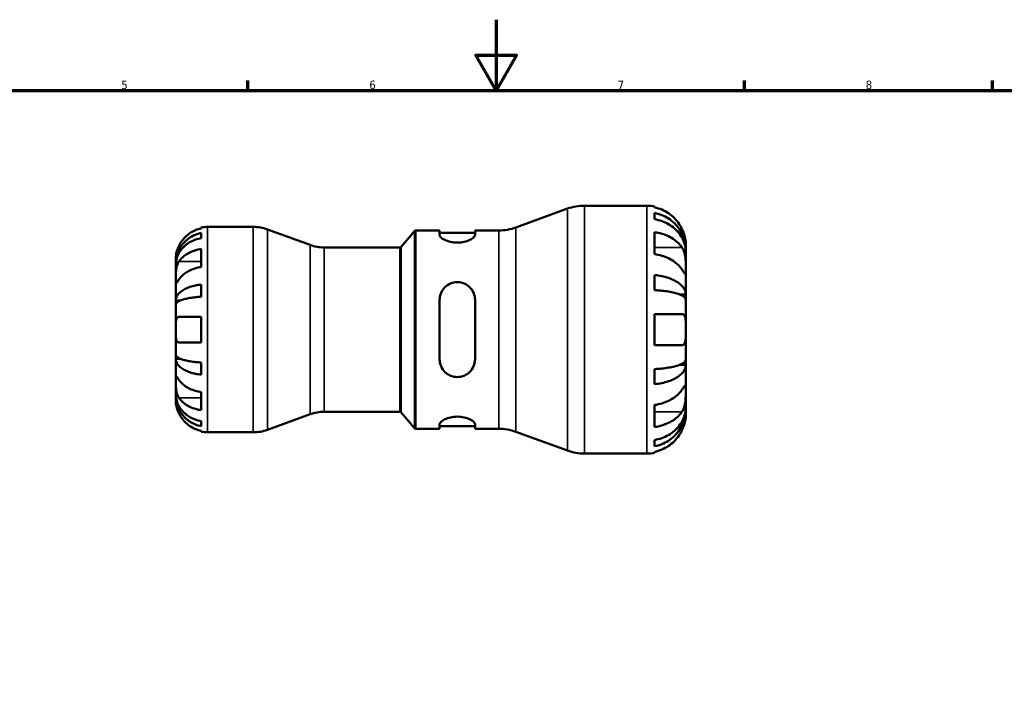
# Model space of a CAD drawing. Header units: millimetres. Extents: x 0 to 903, y -173 to 594.
# Tile 6 of 8: x 286 to 564, y 402 to 594. Entities that reach past the tile are written whole.
import ezdxf

# ---------------------------------------------------------------- set-up
doc = ezdxf.new("R2010")
doc.units = ezdxf.units.MM
for name, color, linetype, lineweight in [('Border (ANSI)', 7, 'Continuous', 70), ('Visible (ANSI)', 7, 'Continuous', 50), ('Visible Narrow (ANSI)', 7, 'Continuous', 35)]:
    doc.layers.add(name, color=color, linetype=linetype, lineweight=lineweight)
doc.styles.add('Note Text (ANSI)', font='tahoma.ttf')

# ---------------------------------------------------------------- blocks, each defined once
blk = doc.blocks.new('Borders Default Border')
at = {"layer": 'Border (ANSI)'}
for p, q in [((350.42, 574), (350.42, 576.8)), ((490.58, 574), (490.58, 576.8)), ((560.67, 574), (560.67, 576.8))]:
    blk.add_line(p, q, dxfattribs=at)
at = {"layer": 'Border (ANSI)', "flags": 128}
for points in [[(420.5, 594), (420.5, 574), (414.73, 584), (426.27, 584), (420.5, 574)], [(20, 20), (20, 574), (821, 574), (821, 20), (20, 20)]]:
    blk.add_lwpolyline(points, dxfattribs=at)
at = {"layer": 'Border (ANSI)', "color": 5, "true_color": 0x0000ff, "char_height": 2.4, "attachment_point": 7, "style": 'Note Text (ANSI)'}
for s, insert in [('5', (314.67, 574.35)), ('6', (384.69, 574.35)), ('7', (454.8, 574.4)), ('8', (524.84, 574.35))]:
    blk.add_mtext(s, dxfattribs=dict(at, insert=insert))

msp = doc.modelspace()

# ---------------------------------------------------------------- linework, layer by layer
at = {"layer": 'Visible (ANSI)'}
for p, q in [((426.04, 535.33), (440.63, 540.64)), ((445.42, 541.48), (463.03, 541.48)), ((465.23, 541.26), (465.23, 540.98)), ((465.23, 539.42), (465.23, 537.66)), ((337.23, 535.07), (337.23, 535.3)), ((337.23, 532.33), (337.23, 533.77)), ((339.03, 535.48), (351.93, 535.48)), ((367.99, 530.38), (355.9, 534.78)), ((393.68, 529.86), (397.41, 534.3)), ((397.79, 534.48), (404.52, 534.48)), ((404.52, 534.48), (404.52, 533.19)), ((404.52, 533.78), (414.52, 533.78)), ((414.52, 534.48), (421.25, 534.48)), ((414.52, 533.19), (414.52, 534.48)), ((465.23, 533.99), (465.23, 527.77)), ((337.23, 524.15), (337.23, 529.25)), ((371.95, 529.68), (393.3, 529.68)), ((474.03, 528.95), (474.01, 528.95)), ((474.03, 528.95), (474.03, 530.48)), ((474.03, 528.34), (474.03, 528.95)), ((474.03, 523.45), (474.03, 528.34)), ((330.03, 525.2), (330.03, 526.48)), ((330.03, 524.71), (330.03, 525.2)), ((330.03, 525.2), (330.05, 525.2)), ((330.03, 520.62), (330.03, 524.71)), ((474.03, 516.4), (474.03, 523.45)), ((330.03, 514.72), (330.03, 520.62)), ((465.23, 521.89), (465.23, 517.63)), ((337.23, 515.76), (337.23, 519.22)), ((330.03, 513.54), (330.03, 514.72)), ((330.03, 514.72), (331.36, 514.72)), ((404.52, 514.88), (404.52, 498.08)), ((414.52, 498.08), (414.52, 514.88)), ((474.03, 516.4), (472.33, 516.4)), ((474.03, 514.92), (474.03, 516.4)), ((474.03, 506.48), (474.03, 514.92)), ((330.03, 506.48), (330.03, 513.54)), ((330.91, 510.08), (337.23, 510.08)), ((337.23, 502.88), (337.23, 510.08)), ((465.23, 510.88), (465.23, 502.08)), ((465.23, 510.88), (472.96, 510.88)), ((330.03, 499.42), (330.03, 506.48)), ((474.03, 498.04), (474.03, 506.48)), ((337.23, 502.88), (330.91, 502.88)), ((472.96, 502.08), (465.23, 502.08)), ((330.03, 498.24), (330.03, 499.42)), ((330.03, 492.34), (330.03, 498.24)), ((330.03, 498.24), (331.36, 498.24)), ((474.03, 496.56), (474.03, 498.04)), ((337.23, 493.75), (337.23, 497.21)), ((465.23, 495.33), (465.23, 491.07)), ((474.03, 496.56), (472.33, 496.56)), ((474.03, 489.51), (474.03, 496.56)), ((330.03, 488.26), (330.03, 492.34)), ((474.03, 484.63), (474.03, 489.51)), ((330.03, 487.77), (330.03, 488.26)), ((330.03, 486.48), (330.03, 487.77)), ((330.03, 487.77), (330.05, 487.77)), ((337.23, 483.72), (337.23, 488.81)), ((465.23, 485.2), (465.23, 478.98)), ((474.03, 484.02), (474.01, 484.02)), ((474.03, 484.02), (474.03, 484.63)), ((474.03, 482.48), (474.03, 484.02)), ((367.99, 482.58), (355.9, 478.18)), ((371.95, 483.28), (393.3, 483.28)), ((393.68, 483.1), (397.41, 478.66)), ((337.23, 479.2), (337.23, 480.63)), ((397.79, 478.48), (404.52, 478.48)), ((404.52, 479.77), (404.52, 478.48)), ((404.52, 479.18), (414.52, 479.18)), ((414.52, 478.48), (414.52, 479.77)), ((414.52, 478.48), (421.25, 478.48)), ((337.23, 477.66), (337.23, 477.89)), ((339.03, 477.48), (351.93, 477.48)), ((426.04, 477.64), (440.63, 472.33)), ((465.23, 475.3), (465.23, 473.54)), ((445.42, 471.48), (463.03, 471.48)), ((465.23, 471.98), (465.23, 471.7))]:
    msp.add_line(p, q, dxfattribs=at)
for centre, radius, start, end in [((445.42, 527.48), 14, 90, 110), ((463.03, 530.48), 11, 78.463, 90), ((339.03, 526.48), 9, 90, 101.537), ((351.93, 523.88), 11.6, 70, 90), ((397.79, 533.98), 0.5, 90, 140), ((421.25, 548.48), 14, 270, 290), ((371.95, 541.28), 11.6, 250, 270), ((393.3, 530.18), 0.5, 270, 320), ((371.95, 471.68), 11.6, 90, 110), ((393.3, 482.78), 0.5, 40, 90), ((351.93, 489.08), 11.6, 270, 290), ((397.79, 478.98), 0.5, 220, 270), ((421.25, 464.48), 14, 70, 90), ((339.03, 486.48), 9, 258.463, 270), ((445.42, 485.48), 14, 250, 270), ((463.03, 482.48), 11, 270, 281.537)]:
    msp.add_arc(centre, radius, start, end, dxfattribs=at)
for points, knots in [([(472.96, 534.88), (472.74, 535.35), (472.47, 535.83), (471.76, 536.91), (471.28, 537.49), (470.32, 538.45), (469.74, 538.93), (468.51, 539.76), (467.86, 540.11), (466.62, 540.62), (465.94, 540.84), (465.23, 540.98)], [5.4153812, 5.4153812, 5.4153812, 5.4153812, 5.5657089, 5.5657089, 5.7709478, 5.7709478, 5.9747379, 5.9747379, 6.1785281, 6.1785281, 6.3757532, 6.3757532, 6.3757532, 6.3757532]), ([(465.23, 539.42), (465.94, 539.28), (466.63, 539.07), (467.87, 538.58), (468.52, 538.24), (469.76, 537.45), (470.33, 536.98), (471.29, 536.05), (471.76, 535.5), (472.59, 534.3), (472.93, 533.66), (473.45, 532.44), (473.68, 531.75), (473.97, 530.33), (474.03, 529.61), (474.03, 528.95)], [0.208689, 0.208689, 0.208689, 0.208689, 0.406819, 0.406819, 0.610505, 0.610505, 0.81419, 0.81419, 1.018356, 1.018356, 1.222522, 1.222522, 1.427457, 1.427457, 1.632392, 1.632392, 1.632392, 1.632392]), ([(474.03, 528.34), (474.03, 528.93), (473.97, 529.57), (473.68, 530.83), (473.45, 531.44), (472.93, 532.53), (472.59, 533.1), (471.76, 534.16), (471.29, 534.66), (470.33, 535.49), (469.76, 535.9), (468.52, 536.61), (467.87, 536.91), (466.63, 537.35), (465.94, 537.54), (465.23, 537.66)], [4.906008, 4.906008, 4.906008, 4.906008, 5.110943, 5.110943, 5.315878, 5.315878, 5.520044, 5.520044, 5.72421, 5.72421, 5.927895, 5.927895, 6.131581, 6.131581, 6.32971, 6.32971, 6.32971, 6.32971]), ([(330.03, 525.2), (330.03, 525.74), (330.09, 526.33), (330.33, 527.49), (330.51, 528.05), (330.93, 529.05), (331.22, 529.57), (331.89, 530.55), (332.28, 531.01), (333.07, 531.77), (333.53, 532.15), (334.54, 532.8), (335.08, 533.07), (336.09, 533.48), (336.66, 533.65), (337.23, 533.77)], [4.014251, 4.014251, 4.014251, 4.014251, 4.181955, 4.181955, 4.349659, 4.349659, 4.516719, 4.516719, 4.683779, 4.683779, 4.850433, 4.850433, 5.017088, 5.017088, 5.179182, 5.179182, 5.179182, 5.179182]), ([(337.23, 535.07), (336.66, 534.96), (336.1, 534.78), (335.09, 534.36), (334.55, 534.07), (333.54, 533.4), (333.08, 533.01), (332.29, 532.22), (331.9, 531.74), (331.31, 530.86), (331.09, 530.47), (330.91, 530.08)], [0.1707531, 0.1707531, 0.1707531, 0.1707531, 0.3321515, 0.3321515, 0.4988882, 0.4988882, 0.6656248, 0.6656248, 0.8335114, 0.8335114, 0.9568737, 0.9568737, 0.9568737, 0.9568737]), ([(465.23, 533.99), (465.94, 533.89), (466.62, 533.73), (467.86, 533.37), (468.51, 533.12), (469.74, 532.54), (470.32, 532.2), (471.28, 531.52), (471.76, 531.11), (472.47, 530.35), (472.74, 530.01), (472.96, 529.68)], [0.2086985, 0.2086985, 0.2086985, 0.2086985, 0.4059235, 0.4059235, 0.6097137, 0.6097137, 0.8135039, 0.8135039, 1.0187427, 1.0187427, 1.1690704, 1.1690704, 1.1690704, 1.1690704]), ([(474.03, 530.48), (474.03, 530.48), (474.03, 530.52), (474.03, 530.68), (474.03, 530.8), (474, 531.22), (473.97, 531.58), (473.84, 532.31), (473.77, 532.64), (473.6, 533.24), (473.52, 533.5), (473.32, 534.05), (473.21, 534.32), (473.05, 534.69), (473.01, 534.79), (472.96, 534.88)], [-3.0542125, -3.0542125, -3.0542125, -3.0542125, -2.9540877, -2.9540877, -2.8458866, -2.8458866, -2.6737328, -2.6737328, -2.553592, -2.553592, -2.4648482, -2.4648482, -2.3739592, -2.3739592, -2.3419352, -2.3419352, -2.3419352, -2.3419352]), ([(337.23, 532.33), (336.66, 532.23), (336.09, 532.08), (335.08, 531.72), (334.54, 531.47), (333.53, 530.89), (333.07, 530.56), (332.28, 529.88), (331.89, 529.47), (331.22, 528.6), (330.93, 528.14), (330.51, 527.25), (330.33, 526.74), (330.09, 525.71), (330.03, 525.19), (330.03, 524.71)], [0.170746, 0.170746, 0.170746, 0.170746, 0.33284, 0.33284, 0.499494, 0.499494, 0.666149, 0.666149, 0.833209, 0.833209, 1.000269, 1.000269, 1.167973, 1.167973, 1.335677, 1.335677, 1.335677, 1.335677]), ([(414.52, 533.19), (414.52, 532.99), (414.39, 532.75), (413.86, 532.25), (413.47, 532), (412.58, 531.59), (412.03, 531.4), (410.82, 531.14), (410.15, 531.07), (408.88, 531.07), (408.2, 531.14), (406.97, 531.41), (406.42, 531.61), (405.54, 532.02), (405.16, 532.27), (404.65, 532.76), (404.52, 532.99), (404.52, 533.19)], [0.763951, 0.763951, 0.763951, 0.763951, 0.967272, 0.967272, 1.170594, 1.170594, 1.359708, 1.359708, 1.548822, 1.548822, 1.742, 1.742, 1.935179, 1.935179, 2.134459, 2.134459, 2.333739, 2.333739, 2.333739, 2.333739]), ([(330.91, 530.08), (330.84, 529.94), (330.78, 529.79), (330.63, 529.44), (330.55, 529.22), (330.4, 528.78), (330.33, 528.56), (330.2, 528.03), (330.15, 527.74), (330.06, 527.18), (330.05, 526.93), (330.03, 526.58), (330.03, 526.48), (330.03, 526.48)], [-0.5764765, -0.5764765, -0.5764765, -0.5764765, -0.5296868, -0.5296868, -0.4605403, -0.4605403, -0.385624, -0.385624, -0.2773083, -0.2773083, -0.1425809, -0.1425809, 0, 0, 0, 0]), ([(330.91, 525.72), (331.09, 525.99), (331.31, 526.26), (331.89, 526.88), (332.28, 527.22), (333.06, 527.78), (333.53, 528.05), (334.54, 528.53), (335.08, 528.74), (336.09, 529.04), (336.66, 529.16), (337.23, 529.25)], [4.4278901, 4.4278901, 4.4278901, 4.4278901, 4.5498094, 4.5498094, 4.7172218, 4.7172218, 4.8844399, 4.8844399, 5.051658, 5.051658, 5.2139897, 5.2139897, 5.2139897, 5.2139897]), ([(472.96, 529.68), (473.03, 529.57), (473.1, 529.45), (473.29, 529.11), (473.4, 528.87), (473.59, 528.35), (473.67, 528.06), (473.83, 527.36), (473.9, 526.93), (474, 525.94), (474.02, 525.4), (474.04, 524.35), (474.03, 523.86), (474.03, 523.45)], [-0.7089749, -0.7089749, -0.7089749, -0.7089749, -0.6572436, -0.6572436, -0.5660685, -0.5660685, -0.471462, -0.471462, -0.3401437, -0.3401437, -0.1744989, -0.1744989, 0, 0, 0, 0]), ([(330.03, 520.62), (330.03, 520.81), (330.03, 521.01), (330.04, 521.46), (330.04, 521.71), (330.05, 522.34), (330.07, 522.72), (330.15, 523.48), (330.2, 523.84), (330.34, 524.42), (330.41, 524.65), (330.56, 525.08), (330.65, 525.27), (330.8, 525.54), (330.85, 525.63), (330.91, 525.72)], [0, 0, 0, 0, 0.0777495, 0.0777495, 0.1608191, 0.1608191, 0.277838, 0.277838, 0.3882896, 0.3882896, 0.4654296, 0.4654296, 0.5403543, 0.5403543, 0.579532, 0.579532, 0.579532, 0.579532]), ([(472.96, 523.45), (472.74, 523.79), (472.47, 524.13), (471.76, 524.89), (471.28, 525.29), (470.32, 525.98), (469.74, 526.32), (468.51, 526.9), (467.86, 527.15), (466.62, 527.51), (465.94, 527.66), (465.23, 527.77)], [5.4153812, 5.4153812, 5.4153812, 5.4153812, 5.5657089, 5.5657089, 5.7709478, 5.7709478, 5.9747379, 5.9747379, 6.1785281, 6.1785281, 6.3757532, 6.3757532, 6.3757532, 6.3757532]), ([(337.23, 524.15), (336.66, 524.07), (336.1, 523.95), (335.09, 523.65), (334.55, 523.45), (333.54, 522.97), (333.08, 522.69), (332.29, 522.13), (331.9, 521.8), (331.31, 521.18), (331.09, 520.9), (330.91, 520.62)], [0.1707531, 0.1707531, 0.1707531, 0.1707531, 0.3321515, 0.3321515, 0.4988882, 0.4988882, 0.6656248, 0.6656248, 0.8335114, 0.8335114, 0.9568737, 0.9568737, 0.9568737, 0.9568737]), ([(474.03, 523.45), (474.03, 523.23), (474.03, 523.03), (474.03, 522.68), (474.03, 522.53), (474.01, 522.26), (473.99, 522.17), (473.9, 522.16), (473.83, 522.22), (473.66, 522.42), (473.58, 522.54), (473.39, 522.82), (473.28, 522.97), (473.1, 523.25), (473.03, 523.35), (472.96, 523.45)], [0, 0, 0, 0, 0.0945936, 0.0945936, 0.1956571, 0.1956571, 0.3386094, 0.3386094, 0.4734345, 0.4734345, 0.5676119, 0.5676119, 0.6591285, 0.6591285, 0.7083953, 0.7083953, 0.7083953, 0.7083953]), ([(330.91, 520.62), (330.85, 520.54), (330.79, 520.45), (330.64, 520.23), (330.56, 520.1), (330.4, 519.87), (330.33, 519.78), (330.2, 519.61), (330.15, 519.56), (330.06, 519.58), (330.05, 519.67), (330.03, 520.02), (330.03, 520.29), (330.03, 520.62)], [-0.5800481, -0.5800481, -0.5800481, -0.5800481, -0.5384523, -0.5384523, -0.4638379, -0.4638379, -0.3862639, -0.3862639, -0.2784027, -0.2784027, -0.1427791, -0.1427791, 0, 0, 0, 0]), ([(404.52, 514.88), (404.52, 515.53), (404.66, 516.21), (405.18, 517.46), (405.58, 518.02), (406.47, 518.89), (407.02, 519.26), (408.23, 519.76), (408.89, 519.88), (409.52, 519.88), (410.17, 519.88), (410.85, 519.75), (412.08, 519.23), (412.63, 518.85), (413.51, 517.97), (413.89, 517.41), (414.4, 516.18), (414.52, 515.52), (414.52, 514.88)], [-0.784871, -0.784871, -0.784871, -0.784871, -0.581549, -0.581549, -0.378228, -0.378228, -0.189114, -0.189114, 0, 0, 0, 0.193179, 0.193179, 0.386357, 0.386357, 0.585638, 0.585638, 0.784918, 0.784918, 0.784918, 0.784918]), ([(465.23, 521.89), (465.94, 521.82), (466.63, 521.71), (467.87, 521.45), (468.52, 521.27), (469.76, 520.85), (470.33, 520.61), (471.29, 520.12), (471.76, 519.83), (472.59, 519.21), (472.93, 518.87), (473.45, 518.23), (473.68, 517.87), (473.97, 517.13), (474.03, 516.75), (474.03, 516.4)], [0.208689, 0.208689, 0.208689, 0.208689, 0.406819, 0.406819, 0.610505, 0.610505, 0.81419, 0.81419, 1.018356, 1.018356, 1.222522, 1.222522, 1.427457, 1.427457, 1.632392, 1.632392, 1.632392, 1.632392]), ([(330.03, 514.72), (330.03, 515.01), (330.09, 515.32), (330.33, 515.92), (330.51, 516.22), (330.93, 516.74), (331.22, 517.02), (331.89, 517.53), (332.28, 517.77), (333.07, 518.17), (333.53, 518.37), (334.54, 518.71), (335.08, 518.85), (336.09, 519.07), (336.66, 519.16), (337.23, 519.22)], [4.014251, 4.014251, 4.014251, 4.014251, 4.181955, 4.181955, 4.349659, 4.349659, 4.516719, 4.516719, 4.683779, 4.683779, 4.850433, 4.850433, 5.017088, 5.017088, 5.179182, 5.179182, 5.179182, 5.179182]), ([(474.03, 514.92), (474.03, 515.09), (473.97, 515.28), (473.68, 515.65), (473.45, 515.83), (472.93, 516.14), (472.59, 516.31), (471.76, 516.62), (471.29, 516.76), (470.33, 517), (469.76, 517.12), (468.52, 517.33), (467.87, 517.41), (466.63, 517.54), (465.94, 517.6), (465.23, 517.63)], [4.906007, 4.906007, 4.906007, 4.906007, 5.110942, 5.110942, 5.315877, 5.315877, 5.520043, 5.520043, 5.724209, 5.724209, 5.927895, 5.927895, 6.13158, 6.13158, 6.32971, 6.32971, 6.32971, 6.32971]), ([(337.23, 515.76), (336.66, 515.73), (336.09, 515.68), (335.08, 515.58), (334.54, 515.51), (333.53, 515.34), (333.07, 515.24), (332.28, 515.04), (331.89, 514.93), (331.22, 514.67), (330.93, 514.54), (330.51, 514.28), (330.33, 514.13), (330.09, 513.83), (330.03, 513.68), (330.03, 513.54)], [0.170746, 0.170746, 0.170746, 0.170746, 0.33284, 0.33284, 0.499494, 0.499494, 0.666149, 0.666149, 0.833209, 0.833209, 1.000269, 1.000269, 1.167973, 1.167973, 1.335677, 1.335677, 1.335677, 1.335677]), ([(330.03, 506.48), (330.03, 506.76), (330.03, 507.04), (330.04, 507.61), (330.04, 507.9), (330.06, 508.57), (330.09, 508.94), (330.2, 509.44), (330.26, 509.61), (330.39, 509.84), (330.46, 509.92), (330.62, 510.03), (330.71, 510.06), (330.84, 510.08), (330.88, 510.08), (330.91, 510.08)], [-2.4991326, -2.4991326, -2.4991326, -2.4991326, -2.4150544, -2.4150544, -2.3238473, -2.3238473, -2.1841143, -2.1841143, -2.0867477, -2.0867477, -2.0144067, -2.0144067, -1.9399427, -1.9399427, -1.916375, -1.916375, -1.916375, -1.916375]), ([(472.96, 510.88), (472.96, 510.88), (472.97, 510.88), (473.08, 510.88), (473.18, 510.86), (473.36, 510.79), (473.43, 510.74), (473.58, 510.59), (473.66, 510.49), (473.83, 510.15), (473.9, 509.87), (474, 509.13), (474.02, 508.68), (474.04, 507.64), (474.03, 507.06), (474.03, 506.48)], [-0.7129947, -0.7129947, -0.7129947, -0.7129947, -0.7107733, -0.7107733, -0.6329708, -0.6329708, -0.5647047, -0.5647047, -0.4816374, -0.4816374, -0.3383072, -0.3383072, -0.1746259, -0.1746259, 0, 0, 0, 0]), ([(330.91, 502.88), (330.84, 502.88), (330.78, 502.89), (330.63, 502.93), (330.55, 502.98), (330.4, 503.12), (330.33, 503.21), (330.2, 503.5), (330.15, 503.72), (330.06, 504.3), (330.05, 504.68), (330.03, 505.54), (330.03, 506.01), (330.03, 506.48)], [-0.5764765, -0.5764765, -0.5764765, -0.5764765, -0.5296868, -0.5296868, -0.4605403, -0.4605403, -0.385624, -0.385624, -0.2773083, -0.2773083, -0.1425809, -0.1425809, 0, 0, 0, 0]), ([(474.03, 506.48), (474.03, 506.13), (474.03, 505.77), (474.03, 505.05), (474.03, 504.68), (474, 503.85), (473.96, 503.41), (473.82, 502.82), (473.74, 502.62), (473.58, 502.37), (473.51, 502.29), (473.36, 502.18), (473.27, 502.14), (473.12, 502.09), (473.04, 502.08), (472.96, 502.08)], [0, 0, 0, 0, 0.1067247, 0.1067247, 0.2239543, 0.2239543, 0.3931837, 0.3931837, 0.5089935, 0.5089935, 0.5826276, 0.5826276, 0.6499523, 0.6499523, 0.7050415, 0.7050415, 0.7050415, 0.7050415]), ([(330.03, 499.42), (330.03, 499.28), (330.09, 499.13), (330.33, 498.83), (330.51, 498.69), (330.93, 498.43), (331.21, 498.29), (331.89, 498.04), (332.28, 497.92), (333.06, 497.72), (333.53, 497.63), (334.54, 497.46), (335.08, 497.39), (336.09, 497.28), (336.66, 497.24), (337.23, 497.21)], [4.014251, 4.014251, 4.014251, 4.014251, 4.181786, 4.181786, 4.349321, 4.349321, 4.516213, 4.516213, 4.683105, 4.683105, 4.849928, 4.849928, 5.016752, 5.016752, 5.179175, 5.179175, 5.179175, 5.179175]), ([(337.23, 493.75), (336.66, 493.81), (336.09, 493.9), (335.08, 494.11), (334.54, 494.26), (333.53, 494.6), (333.06, 494.8), (332.28, 495.2), (331.89, 495.44), (331.21, 495.95), (330.93, 496.22), (330.51, 496.75), (330.33, 497.04), (330.09, 497.65), (330.03, 497.96), (330.03, 498.24)], [0.170753, 0.170753, 0.170753, 0.170753, 0.333177, 0.333177, 0.5, 0.5, 0.666823, 0.666823, 0.833715, 0.833715, 1.000607, 1.000607, 1.168142, 1.168142, 1.335677, 1.335677, 1.335677, 1.335677]), ([(414.52, 498.08), (414.52, 497.44), (414.39, 496.75), (413.86, 495.51), (413.47, 494.94), (412.58, 494.08), (412.03, 493.71), (410.82, 493.21), (410.15, 493.08), (408.89, 493.08), (408.23, 493.21), (407.02, 493.71), (406.47, 494.08), (405.58, 494.94), (405.18, 495.51), (404.66, 496.75), (404.52, 497.44), (404.52, 498.08)], [0.763951, 0.763951, 0.763951, 0.763951, 0.967272, 0.967272, 1.170594, 1.170594, 1.359708, 1.359708, 1.548822, 1.548822, 1.737935, 1.737935, 1.927049, 1.927049, 2.130371, 2.130371, 2.333692, 2.333692, 2.333692, 2.333692]), ([(465.23, 495.33), (465.94, 495.37), (466.63, 495.42), (467.87, 495.55), (468.52, 495.64), (469.76, 495.84), (470.33, 495.96), (471.29, 496.21), (471.76, 496.35), (472.59, 496.66), (472.93, 496.82), (473.45, 497.14), (473.68, 497.32), (473.97, 497.68), (474.03, 497.87), (474.03, 498.04)], [0.208689, 0.208689, 0.208689, 0.208689, 0.406819, 0.406819, 0.610505, 0.610505, 0.81419, 0.81419, 1.018356, 1.018356, 1.222522, 1.222522, 1.427457, 1.427457, 1.632392, 1.632392, 1.632392, 1.632392]), ([(474.03, 496.56), (474.03, 496.22), (473.97, 495.84), (473.68, 495.1), (473.45, 494.73), (472.93, 494.09), (472.59, 493.76), (471.76, 493.13), (471.29, 492.84), (470.33, 492.35), (469.76, 492.11), (468.52, 491.69), (467.87, 491.52), (466.63, 491.26), (465.94, 491.15), (465.23, 491.07)], [4.906007, 4.906007, 4.906007, 4.906007, 5.110942, 5.110942, 5.315877, 5.315877, 5.520043, 5.520043, 5.724209, 5.724209, 5.927895, 5.927895, 6.13158, 6.13158, 6.32971, 6.32971, 6.32971, 6.32971]), ([(330.03, 492.34), (330.03, 492.52), (330.03, 492.69), (330.04, 492.98), (330.04, 493.1), (330.05, 493.32), (330.07, 493.39), (330.15, 493.4), (330.2, 493.35), (330.34, 493.18), (330.41, 493.08), (330.56, 492.86), (330.65, 492.73), (330.8, 492.5), (330.85, 492.42), (330.91, 492.34)], [0, 0, 0, 0, 0.0777495, 0.0777495, 0.1608191, 0.1608191, 0.277838, 0.277838, 0.3882896, 0.3882896, 0.4654296, 0.4654296, 0.5403543, 0.5403543, 0.579532, 0.579532, 0.579532, 0.579532]), ([(330.91, 487.25), (330.85, 487.34), (330.79, 487.43), (330.64, 487.71), (330.56, 487.9), (330.4, 488.33), (330.33, 488.56), (330.2, 489.14), (330.15, 489.5), (330.06, 490.3), (330.05, 490.75), (330.03, 491.6), (330.03, 492), (330.03, 492.34)], [-0.5800481, -0.5800481, -0.5800481, -0.5800481, -0.5384523, -0.5384523, -0.4638379, -0.4638379, -0.3862639, -0.3862639, -0.2784027, -0.2784027, -0.1427791, -0.1427791, 0, 0, 0, 0]), ([(330.91, 492.34), (331.09, 492.07), (331.31, 491.79), (331.9, 491.16), (332.29, 490.83), (333.08, 490.27), (333.54, 489.99), (334.55, 489.52), (335.09, 489.32), (336.1, 489.02), (336.66, 488.89), (337.23, 488.81)], [4.427884, 4.427884, 4.427884, 4.427884, 4.5512464, 4.5512464, 4.7191329, 4.7191329, 4.8858696, 4.8858696, 5.0526063, 5.0526063, 5.2140047, 5.2140047, 5.2140047, 5.2140047]), ([(465.23, 485.2), (465.94, 485.3), (466.62, 485.46), (467.86, 485.82), (468.51, 486.06), (469.74, 486.65), (470.32, 486.99), (471.28, 487.67), (471.76, 488.08), (472.47, 488.84), (472.74, 489.18), (472.96, 489.51)], [0.2086985, 0.2086985, 0.2086985, 0.2086985, 0.4059235, 0.4059235, 0.6097137, 0.6097137, 0.8135039, 0.8135039, 1.0187427, 1.0187427, 1.1690704, 1.1690704, 1.1690704, 1.1690704]), ([(472.96, 489.51), (473.03, 489.62), (473.1, 489.73), (473.29, 490), (473.4, 490.16), (473.59, 490.43), (473.67, 490.55), (473.83, 490.75), (473.9, 490.81), (474, 490.79), (474.02, 490.68), (474.04, 490.25), (474.03, 489.92), (474.03, 489.51)], [-0.7089749, -0.7089749, -0.7089749, -0.7089749, -0.6572436, -0.6572436, -0.5660685, -0.5660685, -0.471462, -0.471462, -0.3401437, -0.3401437, -0.1744989, -0.1744989, 0, 0, 0, 0]), ([(474.03, 489.51), (474.03, 489.29), (474.03, 489.04), (474.03, 488.49), (474.03, 488.19), (474.01, 487.42), (473.99, 486.95), (473.9, 486.03), (473.83, 485.59), (473.66, 484.88), (473.58, 484.6), (473.39, 484.08), (473.28, 483.84), (473.1, 483.51), (473.03, 483.39), (472.96, 483.29)], [0, 0, 0, 0, 0.0945936, 0.0945936, 0.1956571, 0.1956571, 0.3386094, 0.3386094, 0.4734345, 0.4734345, 0.5676119, 0.5676119, 0.6591285, 0.6591285, 0.7083953, 0.7083953, 0.7083953, 0.7083953]), ([(330.03, 488.26), (330.03, 487.78), (330.09, 487.25), (330.33, 486.22), (330.51, 485.72), (330.93, 484.83), (331.22, 484.36), (331.89, 483.49), (332.28, 483.09), (333.07, 482.41), (333.53, 482.07), (334.54, 481.49), (335.08, 481.25), (336.09, 480.89), (336.66, 480.73), (337.23, 480.63)], [4.014251, 4.014251, 4.014251, 4.014251, 4.181955, 4.181955, 4.349659, 4.349659, 4.516719, 4.516719, 4.683779, 4.683779, 4.850433, 4.850433, 5.017088, 5.017088, 5.179182, 5.179182, 5.179182, 5.179182]), ([(337.23, 479.2), (336.66, 479.31), (336.09, 479.48), (335.08, 479.89), (334.54, 480.17), (333.53, 480.82), (333.06, 481.2), (332.28, 481.96), (331.89, 482.42), (331.21, 483.39), (330.93, 483.92), (330.51, 484.92), (330.33, 485.48), (330.09, 486.64), (330.03, 487.23), (330.03, 487.77)], [0.170753, 0.170753, 0.170753, 0.170753, 0.333177, 0.333177, 0.5, 0.5, 0.666823, 0.666823, 0.833715, 0.833715, 1.000607, 1.000607, 1.168142, 1.168142, 1.335677, 1.335677, 1.335677, 1.335677]), ([(330.03, 486.48), (330.03, 486.48), (330.03, 486.45), (330.04, 486.31), (330.04, 486.21), (330.06, 485.86), (330.09, 485.57), (330.19, 484.97), (330.26, 484.69), (330.43, 484.08), (330.53, 483.77), (330.74, 483.27), (330.82, 483.07), (330.91, 482.88)], [0, 0, 0, 0, 0.0846147, 0.0846147, 0.1743424, 0.1743424, 0.3108876, 0.3108876, 0.4142718, 0.4142718, 0.5166571, 0.5166571, 0.5800547, 0.5800547, 0.5800547, 0.5800547]), ([(337.23, 483.72), (336.66, 483.8), (336.09, 483.93), (335.08, 484.23), (334.54, 484.43), (333.53, 484.91), (333.06, 485.19), (332.28, 485.75), (331.89, 486.08), (331.31, 486.7), (331.09, 486.98), (330.91, 487.25)], [0.1707715, 0.1707715, 0.1707715, 0.1707715, 0.3331032, 0.3331032, 0.5003213, 0.5003213, 0.6675394, 0.6675394, 0.8349518, 0.8349518, 0.9568711, 0.9568711, 0.9568711, 0.9568711]), ([(465.23, 475.3), (465.94, 475.43), (466.63, 475.62), (467.87, 476.06), (468.52, 476.36), (469.76, 477.07), (470.33, 477.48), (471.29, 478.31), (471.76, 478.8), (472.59, 479.87), (472.93, 480.43), (473.45, 481.52), (473.68, 482.14), (473.97, 483.4), (474.03, 484.04), (474.03, 484.63)], [0.208689, 0.208689, 0.208689, 0.208689, 0.406819, 0.406819, 0.610505, 0.610505, 0.81419, 0.81419, 1.018356, 1.018356, 1.222522, 1.222522, 1.427457, 1.427457, 1.632392, 1.632392, 1.632392, 1.632392]), ([(474.03, 484.02), (474.03, 483.35), (473.97, 482.63), (473.68, 481.22), (473.45, 480.52), (472.93, 479.3), (472.59, 478.66), (471.76, 477.47), (471.29, 476.91), (470.33, 475.98), (469.76, 475.52), (468.52, 474.72), (467.87, 474.39), (466.63, 473.89), (465.94, 473.68), (465.23, 473.54)], [4.906007, 4.906007, 4.906007, 4.906007, 5.110942, 5.110942, 5.315877, 5.315877, 5.520043, 5.520043, 5.724209, 5.724209, 5.927895, 5.927895, 6.13158, 6.13158, 6.32971, 6.32971, 6.32971, 6.32971]), ([(330.91, 482.88), (331.09, 482.49), (331.31, 482.1), (331.9, 481.22), (332.29, 480.75), (333.08, 479.96), (333.54, 479.57), (334.55, 478.89), (335.09, 478.61), (336.1, 478.19), (336.66, 478.01), (337.23, 477.89)], [4.427884, 4.427884, 4.427884, 4.427884, 4.5512464, 4.5512464, 4.7191329, 4.7191329, 4.8858696, 4.8858696, 5.0526063, 5.0526063, 5.2140047, 5.2140047, 5.2140047, 5.2140047]), ([(404.52, 479.77), (404.52, 479.98), (404.66, 480.22), (405.18, 480.71), (405.58, 480.97), (406.47, 481.38), (407.02, 481.57), (408.23, 481.83), (408.89, 481.9), (409.52, 481.9), (410.17, 481.9), (410.85, 481.82), (412.08, 481.55), (412.63, 481.36), (413.51, 480.94), (413.89, 480.7), (414.4, 480.21), (414.52, 479.97), (414.52, 479.77)], [-0.784871, -0.784871, -0.784871, -0.784871, -0.581549, -0.581549, -0.378228, -0.378228, -0.189114, -0.189114, 0, 0, 0, 0.193179, 0.193179, 0.386357, 0.386357, 0.585638, 0.585638, 0.784918, 0.784918, 0.784918, 0.784918]), ([(472.96, 483.29), (472.74, 482.96), (472.47, 482.62), (471.76, 481.86), (471.28, 481.45), (470.32, 480.76), (469.74, 480.43), (468.51, 479.84), (467.86, 479.6), (466.62, 479.23), (465.94, 479.08), (465.23, 478.98)], [5.4153859, 5.4153859, 5.4153859, 5.4153859, 5.5657136, 5.5657136, 5.7709525, 5.7709525, 5.9747426, 5.9747426, 6.1785328, 6.1785328, 6.3757579, 6.3757579, 6.3757579, 6.3757579]), ([(472.96, 478.08), (473.04, 478.26), (473.12, 478.43), (473.31, 478.87), (473.41, 479.14), (473.59, 479.68), (473.67, 479.95), (473.83, 480.59), (473.9, 480.94), (474, 481.63), (474.02, 481.93), (474.04, 482.37), (474.03, 482.48), (474.03, 482.48)], [-0.7047263, -0.7047263, -0.7047263, -0.7047263, -0.6477837, -0.6477837, -0.5621686, -0.5621686, -0.4706532, -0.4706532, -0.3388497, -0.3388497, -0.1742634, -0.1742634, 0, 0, 0, 0]), ([(465.23, 471.98), (465.94, 472.13), (466.62, 472.35), (467.86, 472.86), (468.51, 473.21), (469.74, 474.03), (470.32, 474.51), (471.28, 475.48), (471.76, 476.05), (472.47, 477.13), (472.74, 477.61), (472.96, 478.08)], [0.2086985, 0.2086985, 0.2086985, 0.2086985, 0.4059235, 0.4059235, 0.6097137, 0.6097137, 0.8135039, 0.8135039, 1.0187427, 1.0187427, 1.1690704, 1.1690704, 1.1690704, 1.1690704])]:
    msp.add_open_spline(points, degree=3, knots=knots, dxfattribs=at)
at = {"layer": 'Visible Narrow (ANSI)'}
for p, q in [((440.63, 472.75), (440.63, 540.22)), ((445.42, 541.05), (445.42, 471.91)), ((463.03, 471.91), (463.03, 541.05)), ((339.03, 477.84), (339.03, 535.13)), ((351.93, 477.84), (351.93, 535.13)), ((355.9, 534.43), (355.9, 478.53)), ((397.41, 479), (397.41, 533.96)), ((397.79, 534.14), (397.79, 478.83)), ((421.25, 478.83), (421.25, 534.14)), ((426.04, 534.97), (426.04, 477.99)), ((367.99, 482.88), (367.99, 530.09)), ((371.95, 529.4), (371.95, 483.57)), ((393.3, 483.57), (393.3, 529.4)), ((393.68, 529.57), (393.68, 483.39)), ((472.57, 529.68), (465.62, 529.68)), ((331.23, 525.72), (336.92, 525.72)), ((331.23, 487.25), (336.92, 487.25)), ((472.57, 483.29), (465.62, 483.29))]:
    msp.add_line(p, q, dxfattribs=at)

# ---------------------------------------------------------------- block references
msp.add_blockref('Borders Default Border', (0, 0))

doc.saveas('drawing.dxf')
